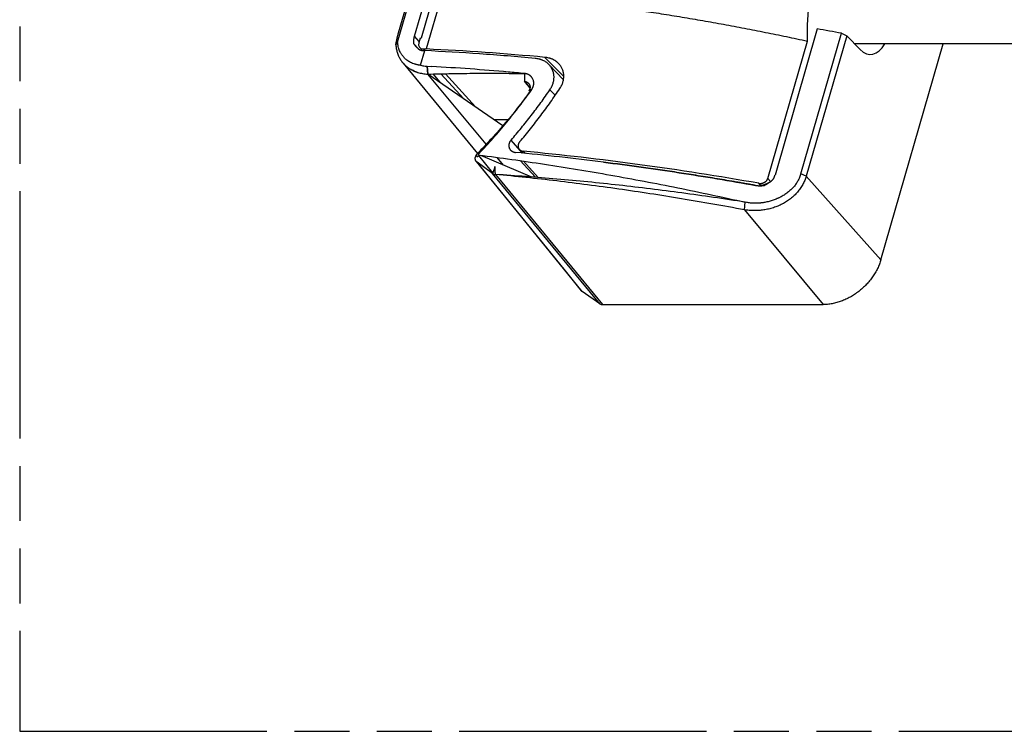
# Model space of a CAD drawing. Header units: millimetres. Extents: x 0 to 210, y 0 to 297.
# Tile 12 of 16: x 50 to 85, y 208 to 233. Entities that reach past the tile are written whole.
import ezdxf

# ---------------------------------------------------------------- set-up
doc = ezdxf.new("R2010")
doc.units = ezdxf.units.MM
doc.header["$LTSCALE"] = 19.36
doc.linetypes.add('PHANTOM', pattern=[0.8, 0.45, -0.05, 0.1, -0.05, 0.1, -0.05])
doc.layers.get('0').update_dxf_attribs({"linetype": 'CONTINUOUS'})
doc.layers.add('DEFAULT_3', color=7, linetype='PHANTOM')

msp = doc.modelspace()

# ---------------------------------------------------------------- linework, layer by layer
at = {"color": 6, "linetype": 'Continuous'}
for p, q in [((66.4991, 238.7929), (64.4558, 231.7147)), ((63.4433, 231.9571), (65.292, 238.361)), ((64.0396, 232.1615), (65.8917, 238.5776)), ((66.0908, 238.3987), (64.2706, 232.0931)), ((63.4761, 232.281), (64.1702, 234.6856)), ((64.0249, 232.0955), (64.0255, 232.0989)), ((64.0255, 232.0989), (64.0261, 232.1023)), ((64.0261, 232.1023), (64.0267, 232.1056)), ((64.0267, 232.1056), (64.0273, 232.1089)), ((64.0273, 232.1089), (64.0279, 232.1121)), ((64.0279, 232.1121), (64.0285, 232.1154)), ((64.0285, 232.1154), (64.0292, 232.1186)), ((64.0292, 232.1186), (64.0298, 232.1217)), ((64.0308, 232.1264), (64.0315, 232.1295)), ((64.0315, 232.1295), (64.0322, 232.1326)), ((64.0322, 232.1326), (64.0329, 232.1356)), ((64.0329, 232.1356), (64.0336, 232.1386)), ((64.0336, 232.1386), (64.0343, 232.1416)), ((64.0343, 232.1416), (64.035, 232.1445)), ((64.035, 232.1445), (64.0358, 232.1474)), ((64.0358, 232.1474), (64.0365, 232.1503)), ((64.0365, 232.1503), (64.0373, 232.1531)), ((64.0373, 232.1531), (64.038, 232.156)), ((64.038, 232.156), (64.0388, 232.1588)), ((64.0388, 232.1588), (64.0396, 232.1615)), ((78.231, 232.425), (76.7429, 227.2704)), ((77.6548, 227.3222), (79.0828, 232.2693)), ((79.2728, 232.1822), (77.8432, 227.23)), ((79.0828, 232.2693), (79.2728, 232.1822)), ((79.2728, 232.1822), (79.7394, 231.6987)), ((63.3824, 231.8646), (63.4433, 231.9571)), ((64.0149, 231.9722), (64.015, 231.976)), ((64.0149, 231.9684), (64.0149, 231.9722)), ((64.015, 231.9648), (64.0149, 231.9684)), ((64.015, 231.98), (64.0151, 231.9841)), ((64.015, 231.976), (64.015, 231.98)), ((64.015, 231.9614), (64.015, 231.9648)), ((64.0151, 231.9564), (64.015, 231.9614)), ((64.0151, 231.9883), (64.0152, 231.9925)), ((64.0151, 231.9841), (64.0151, 231.9883)), ((64.0152, 231.9516), (64.0151, 231.9564)), ((64.0152, 231.9925), (64.0154, 231.9966)), ((64.0153, 231.9471), (64.0152, 231.9516)), ((64.0154, 231.9429), (64.0153, 231.9471)), ((64.0154, 231.9966), (64.0155, 232.0007)), ((64.0156, 231.9389), (64.0154, 231.9429)), ((64.0155, 232.0007), (64.0157, 232.0049)), ((64.0158, 231.9351), (64.0156, 231.9389)), ((64.0157, 232.0049), (64.0158, 232.009)), ((64.0158, 232.009), (64.016, 232.013)), ((64.0159, 231.9315), (64.0158, 231.9351)), ((64.0161, 231.9281), (64.0159, 231.9315)), ((64.016, 232.013), (64.0163, 232.0171)), ((64.0163, 231.925), (64.0161, 231.9281)), ((64.0163, 232.0171), (64.0165, 232.0211)), ((64.0165, 231.922), (64.0163, 231.925)), ((64.0165, 232.0211), (64.0168, 232.0251)), ((64.0167, 231.9192), (64.0165, 231.922)), ((64.0169, 231.9158), (64.0167, 231.9192)), ((64.0168, 232.0251), (64.0171, 232.0291)), ((64.0172, 231.9128), (64.0169, 231.9158)), ((64.0171, 232.0291), (64.0174, 232.033)), ((64.0174, 231.91), (64.0172, 231.9128)), ((64.0174, 232.033), (64.0177, 232.037)), ((64.0176, 231.9077), (64.0174, 231.91)), ((64.0178, 231.9055), (64.0176, 231.9077)), ((64.0177, 232.037), (64.018, 232.0409)), ((64.018, 231.9036), (64.0178, 231.9055)), ((64.018, 232.0409), (64.0184, 232.0447)), ((64.0181, 231.9022), (64.018, 231.9036)), ((64.0183, 231.9008), (64.0181, 231.9022)), ((64.0184, 231.9), (64.0183, 231.9008)), ((64.0184, 232.0447), (64.0187, 232.0486)), ((64.0184, 231.8993), (64.0184, 231.9)), ((64.0185, 231.8989), (64.0184, 231.8993)), ((64.1961, 231.7041), (64.0185, 231.8989)), ((64.0187, 232.0486), (64.0191, 232.0524)), ((64.0203, 231.8964), (64.0187, 231.8985)), ((64.0191, 232.0524), (64.0195, 232.0561)), ((64.0195, 232.0561), (64.0199, 232.0599)), ((64.0199, 232.0599), (64.0204, 232.0636)), ((64.023, 231.8927), (64.0203, 231.8964)), ((64.0204, 232.0636), (64.0208, 232.0673)), ((64.0208, 232.0673), (64.0213, 232.0709)), ((64.0213, 232.0709), (64.0218, 232.0745)), ((64.0218, 232.0745), (64.0222, 232.0781)), ((64.0222, 232.0781), (64.0228, 232.0817)), ((64.0228, 232.0817), (64.0233, 232.0852)), ((64.0264, 231.888), (64.023, 231.8927)), ((64.0233, 232.0852), (64.0238, 232.0887)), ((64.0238, 232.0887), (64.0244, 232.0921)), ((64.0244, 232.0921), (64.0249, 232.0955)), ((64.0306, 231.8823), (64.0264, 231.888)), ((64.0352, 231.8762), (64.0306, 231.8823)), ((64.04, 231.8699), (64.0352, 231.8762)), ((64.0446, 231.8637), (64.04, 231.8699)), ((64.05, 231.8568), (64.0446, 231.8637)), ((64.0549, 231.8504), (64.05, 231.8568)), ((64.0605, 231.8434), (64.0549, 231.8504)), ((64.0654, 231.8372), (64.0605, 231.8434)), ((64.0708, 231.8304), (64.0654, 231.8372)), ((64.0753, 231.8249), (64.0708, 231.8304)), ((64.0803, 231.8188), (64.0753, 231.8249)), ((64.0858, 231.8121), (64.0803, 231.8188)), ((64.09, 231.8072), (64.0858, 231.8121)), ((64.0943, 231.8021), (64.09, 231.8072)), ((64.0985, 231.7972), (64.0943, 231.8021)), ((64.1026, 231.7924), (64.0985, 231.7972)), ((64.1066, 231.7879), (64.1026, 231.7924)), ((64.1104, 231.7836), (64.1066, 231.7879)), ((64.1183, 231.7749), (64.116, 231.7774)), ((64.2403, 232.0931), (64.1935, 231.9311)), ((64.3251, 231.6598), (64.2263, 231.7617)), ((64.2403, 232.0931), (64.2706, 232.0931)), ((76.4865, 227.1544), (77.883, 231.9922)), ((80.4762, 224.2923), (82.6712, 231.8959)), ((64.2534, 231.1406), (64.4021, 231.6558)), ((64.3475, 231.7147), (64.4558, 231.7147)), ((63.6447, 231.2105), (66.255, 228.0306)), ((69.2873, 230.6252), (68.7835, 231.1583)), ((64.9701, 230.8416), (65.774, 229.9609)), ((66.835, 229.2314), (67.3413, 229.2314)), ((67.7379, 228.1733), (67.8654, 228.0453)), ((67.7624, 227.7834), (68.2994, 227.1953)), ((76.0604, 226.9101), (76.0605, 226.9101)), ((76.2904, 226.9076), (76.2862, 226.9067)), ((76.2945, 226.9085), (76.2904, 226.9076)), ((76.2984, 226.9095), (76.2945, 226.9085)), ((76.3023, 226.9104), (76.2984, 226.9095)), ((76.3061, 226.9113), (76.3023, 226.9104)), ((76.3098, 226.9123), (76.3061, 226.9113)), ((76.3134, 226.9132), (76.3098, 226.9123)), ((76.3168, 226.9141), (76.3134, 226.9132)), ((76.3201, 226.9151), (76.3168, 226.9141)), ((76.3233, 226.9159), (76.3201, 226.9151)), ((76.3263, 226.9168), (76.3233, 226.9159)), ((76.3291, 226.9176), (76.3263, 226.9168)), ((76.3319, 226.9185), (76.3291, 226.9176)), ((76.3345, 226.9193), (76.3319, 226.9185)), ((76.3371, 226.9201), (76.3345, 226.9193)), ((76.3397, 226.9209), (76.3371, 226.9201)), ((76.3422, 226.9217), (76.3397, 226.9209)), ((76.3447, 226.9225), (76.3422, 226.9217)), ((76.3472, 226.9233), (76.3447, 226.9225)), ((76.3509, 226.9245), (76.3472, 226.9233)), ((76.3546, 226.9258), (76.3509, 226.9245)), ((76.3584, 226.9271), (76.3546, 226.9258)), ((76.3624, 226.9285), (76.3584, 226.9271)), ((76.3666, 226.9301), (76.3624, 226.9285)), ((76.3711, 226.9317), (76.3666, 226.9301)), ((76.3759, 226.9335), (76.3711, 226.9317)), ((76.381, 226.9355), (76.3759, 226.9335)), ((76.3882, 226.9382), (76.381, 226.9355)), ((76.3979, 226.9421), (76.3882, 226.9382)), ((76.4129, 226.948), (76.3979, 226.9421)), ((76.4252, 226.9529), (76.4129, 226.948)), ((76.433, 226.9562), (76.4252, 226.9529)), ((76.4407, 226.9594), (76.433, 226.9562)), ((76.4457, 226.9614), (76.4407, 226.9594)), ((76.4504, 226.9635), (76.4457, 226.9614)), ((76.4549, 226.9654), (76.4504, 226.9635)), ((76.4593, 226.9674), (76.4549, 226.9654)), ((76.4635, 226.9693), (76.4593, 226.9674)), ((76.4739, 226.9741), (76.4697, 226.9721)), ((76.4781, 226.9761), (76.4739, 226.9741)), ((76.4822, 226.9781), (76.4781, 226.9761)), ((76.4863, 226.9802), (76.4822, 226.9781)), ((75.6636, 226.0475), (75.6955, 226.317)), ((70.5685, 222.7406), (69.9459, 223.171)), ((70.6683, 222.7117), (78.4394, 222.7117))]:
    msp.add_line(p, q, dxfattribs=at)
at = {"color": 9, "linetype": 'Continuous'}
for p, q in [((64.2071, 231.9782), (64.0404, 232.1643)), ((64.3475, 231.7147), (64.4046, 231.6557)), ((68.6339, 231.42), (69.2997, 230.7443)), ((64.4938, 231.0633), (64.4939, 231.0633)), ((66.5674, 228.3573), (64.5096, 230.8302)), ((64.6848, 230.8349), (64.9306, 230.5408)), ((64.9716, 230.8417), (65.7779, 229.9582)), ((65.1334, 230.845), (66.1872, 229.6768)), ((67.9138, 230.85), (67.9181, 230.5765)), ((68.812, 230.2798), (68.9993, 230.0822)), ((68.812, 230.2798), (68.9993, 230.0823)), ((67.8432, 228.0474), (67.442, 228.5045)), ((66.2479, 228.0233), (66.3173, 228.0349)), ((66.7973, 227.3477), (66.3018, 227.957)), ((67.9477, 228.0373), (67.8715, 228.1138)), ((69.9459, 223.171), (66.2445, 227.7265)), ((67.1747, 227.6274), (66.9514, 227.8958)), ((67.8757, 227.7671), (68.3985, 227.1875)), ((70.5685, 222.7406), (66.7896, 227.3251)), ((66.891, 227.2941), (70.6683, 222.7117)), ((77.8432, 227.23), (77.6548, 227.3222)), ((76.2411, 226.8995), (76.1679, 226.9834)), ((76.4865, 227.1544), (76.5846, 227.042)), ((80.4762, 224.2923), (77.8432, 227.23)), ((75.6636, 226.0475), (78.4394, 222.7117))]:
    msp.add_line(p, q, dxfattribs=at)
at = {"color": 7, "linetype": 'Continuous'}
for p, q in [((103.0555, 231.8959), (79.5491, 231.8959)), ((64.2536, 231.1405), (64.2535, 231.1406)), ((64.4157, 231.1119), (64.4141, 231.1121)), ((64.5095, 230.8302), (64.4909, 231.1057)), ((64.491, 231.1057), (64.5096, 230.8302)), ((64.491, 231.1057), (64.6475, 231.0971)), ((63.9084, 230.9979), (63.9114, 230.9962)), ((64.1507, 230.8921), (64.1534, 230.8913)), ((64.1507, 230.8921), (64.1521, 230.8917)), ((64.5096, 230.8302), (64.5095, 230.8302)), ((67.1548, 229.0115), (64.5096, 230.8302)), ((67.9138, 230.85), (67.9178, 230.5766)), ((67.9176, 230.5761), (68.1087, 230.3344)), ((67.9176, 230.5761), (68.1087, 230.3344)), ((67.9178, 230.5766), (67.9181, 230.5765)), ((68.0696, 230.2482), (68.1657, 230.2881)), ((68.1503, 230.2817), (68.1559, 230.2746)), ((68.1503, 230.2817), (68.1559, 230.2746)), ((66.3676, 227.9722), (68.1618, 227.206)), ((66.7896, 227.3251), (66.2445, 227.7265)), ((76.0604, 226.9101), (76.0605, 226.9101))]:
    msp.add_line(p, q, dxfattribs=at)
at = {"color": 6, "linetype": 'Continuous'}
for points in [[(64.0298, 232.1217), (64.0305, 232.1249), (64.0308, 232.1264)], [(64.0185, 231.8989), (64.0185, 231.8989), (64.0185, 231.8989), (64.0185, 231.8989), (64.0185, 231.8989)], [(64.0185, 231.8989), (64.0185, 231.8989), (64.0185, 231.8989), (64.0185, 231.8989), (64.0185, 231.8989)], [(64.0188, 231.8985), (64.0185, 231.8988), (64.0185, 231.8988)], [(64.116, 231.7774), (64.1123, 231.7815), (64.1104, 231.7836)], [(66.2144, 227.7545), (66.8339, 226.9921), (67.4534, 226.2296), (68.0715, 225.4689), (68.6881, 224.71), (69.3032, 223.953), (69.9163, 223.1983)], [(76.2862, 226.9067), (76.2821, 226.9058), (76.28, 226.9054), (76.2779, 226.905), (76.2759, 226.9046), (76.2738, 226.9042), (76.2718, 226.9039), (76.2699, 226.9035), (76.2679, 226.9032), (76.266, 226.9028), (76.2641, 226.9025), (76.2623, 226.9022), (76.2604, 226.9019), (76.2587, 226.9017), (76.2569, 226.9014), (76.2552, 226.9012), (76.2534, 226.9009), (76.2518, 226.9007), (76.2501, 226.9005), (76.2484, 226.9003), (76.2467, 226.9001), (76.2451, 226.8999), (76.2434, 226.8997), (76.2418, 226.8996), (76.2402, 226.8994), (76.2386, 226.8993), (76.237, 226.8991), (76.2355, 226.899), (76.2339, 226.8989), (76.2323, 226.8988), (76.2308, 226.8987), (76.2292, 226.8986), (76.2276, 226.8985), (76.2261, 226.8984), (76.2245, 226.8984), (76.2229, 226.8983), (76.2213, 226.8983), (76.2197, 226.8982), (76.2181, 226.8982), (76.2163, 226.8982)], [(76.4697, 226.9721), (76.4656, 226.9702), (76.4635, 226.9693)], [(76.5224, 227.0005), (76.5199, 226.9989), (76.518, 226.9977), (76.516, 226.9966), (76.5141, 226.9954), (76.5122, 226.9943), (76.5103, 226.9932), (76.5083, 226.992), (76.5064, 226.9909), (76.5044, 226.9898), (76.5024, 226.9887), (76.5004, 226.9876), (76.4984, 226.9865), (76.4964, 226.9855), (76.4944, 226.9844), (76.4924, 226.9833), (76.4904, 226.9823), (76.4884, 226.9812), (76.4863, 226.9802)]]:
    msp.add_lwpolyline(points, dxfattribs=at)
at = {"color": 7, "linetype": 'Continuous'}
for centre, radius, start, end in [((64.5542, 232.3693), 1.265, 256.25305, 263.46485), ((64.5531, 232.3632), 1.2589, 256.23527, 263.48226), ((64.5618, 232.4253), 1.3215, 263.41395, 263.58423), ((64.5651, 232.4585), 1.3548, 263.66678, 266.8615), ((59.912, 146.8466), 84.3834, 84.948538, 86.782934), ((59.9149, 146.8794), 84.3505, 84.948525, 86.783629), ((59.6135, 143.3009), 87.9417, 84.584133, 84.958224), ((59.6344, 143.5306), 87.7111, 84.583548, 84.958624), ((-14.9249, 158.6615), 109.7023, 40.806531, 40.960867), ((66.2028, 228.0455), 0.1328, 324.44863, 329.7349), ((58.3461, 129.9952), 98.511, 82.798821, 84.608624), ((58.3471, 130.0039), 98.5023, 82.798741, 84.608704)]:
    msp.add_arc(centre, radius, start, end, dxfattribs=at)
at = {"color": 6, "linetype": 'Continuous'}
msp.add_arc((70.0266, 223.288), 0.1421, 219.13135, 235.41942, dxfattribs=at)
for centre, major_axis, ratio, start_param, end_param in [((82.7897, 210.8827), (47.3355, -12.6916), 0.4090614, 1.7579594, 1.7759166), ((64.4102, 231.9312), (0.1891, 0.1637), 0.7494915, 2.2850377, 3.8551488), ((80.0929, 233.0209), (-0.0154, 1.5), 0.5130515, 2.6444897, 3.8590631), ((82.1153, 208.4195), (47.2913, -12.8465), 0.4132878, 1.9698195, 2.062776), ((81.1659, 205.1308), (47.2913, -12.8465), 0.4132878, 1.7878165, 1.9657265), ((70.7308, 222.9283), (0.189, 0.1637), 0.7499243, -2.950832, -2.4281381)]:
    msp.add_ellipse(centre, major_axis=major_axis, ratio=ratio, start_param=start_param, end_param=end_param, dxfattribs=at)
for points, knots in [([(77.883, 231.9922), (77.8813, 232.1097), (77.8817, 232.3447), (77.8943, 232.6964), (77.9149, 232.9883), (77.9347, 233.1913), (77.9459, 233.2922), (77.9518, 233.3425), (77.9553, 233.3712), (77.9571, 233.3855), (77.958, 233.3926)], [0, 0, 0, 0, 0.2511651, 0.5022145, 0.7521587, 0.8764063, 0.9382928, 0.9691697, 0.9845906, 1, 1, 1, 1]), ([(72.0086, 233.0675), (72.2515, 233.0316), (72.738, 232.9575), (73.3459, 232.8596), (73.8332, 232.7778), (74.1996, 232.7148), (74.5663, 232.6501), (74.9335, 232.5837), (75.3011, 232.5156), (75.6691, 232.4458), (76.0374, 232.3744), (76.5293, 232.2769), (77.1449, 232.1509), (77.6369, 232.0458), (77.883, 231.9922)], [0, 0, 0, 0, 0.1233116, 0.2471501, 0.3092602, 0.3714938, 0.433848, 0.4963201, 0.5589075, 0.6216073, 0.6844165, 0.747332, 0.8734702, 1, 1, 1, 1]), ([(63.3824, 231.8646), (63.383, 231.8683), (63.384, 231.8756), (63.3857, 231.8866), (63.3874, 231.8978), (63.3899, 231.913), (63.3931, 231.9323), (63.3974, 231.956), (63.402, 231.9803), (63.4088, 232.0138), (63.4181, 232.057), (63.4305, 232.1104), (63.4444, 232.1657), (63.4596, 232.2228), (63.4705, 232.2614), (63.4761, 232.281)], [0, 0, 0, 0, 0.0257354, 0.0518275, 0.0782988, 0.1051486, 0.1599795, 0.2163099, 0.2741256, 0.3334081, 0.4562795, 0.5846976, 0.7183698, 0.856941, 1, 1, 1, 1]), ([(64.2534, 231.1406), (64.2517, 231.1408), (64.2482, 231.1411), (64.2429, 231.1417), (64.2376, 231.1423), (64.2306, 231.1431), (64.2219, 231.1442), (64.208, 231.1461), (64.1907, 231.1487), (64.1701, 231.1522), (64.1497, 231.1561), (64.1228, 231.1617), (64.0896, 231.1697), (64.0505, 231.1809), (63.9996, 231.1976), (63.9382, 231.222), (63.8681, 231.2572), (63.8022, 231.298), (63.751, 231.3365), (63.7127, 231.3699), (63.6853, 231.3962), (63.6592, 231.4238), (63.6345, 231.4526), (63.6112, 231.4825), (63.5893, 231.5136), (63.5689, 231.5458), (63.5436, 231.5902), (63.5156, 231.6482), (63.4881, 231.7212), (63.4666, 231.7973), (63.4513, 231.8762), (63.4453, 231.93), (63.4433, 231.9571)], [0, 0, 0, 0, 0.0042166, 0.0084303, 0.0126384, 0.0168412, 0.0252305, 0.0335984, 0.0502701, 0.0668578, 0.0833626, 0.0997858, 0.1323916, 0.1646893, 0.1966928, 0.2598662, 0.3220663, 0.3834582, 0.4442314, 0.47446, 0.5046154, 0.5347272, 0.5648262, 0.5949437, 0.6251098, 0.6553535, 0.6857027, 0.7468056, 0.8086282, 0.8713405, 0.9350895, 1, 1, 1, 1]), ([(64.1481, 231.7439), (64.143, 231.7489), (64.1329, 231.759), (64.1231, 231.7695), (64.1183, 231.7749)], [0, 0, 0, 0, 0.4930484, 1, 1, 1, 1]), ([(64.1481, 231.7439), (64.152, 231.7402), (64.1599, 231.7327), (64.1722, 231.722), (64.185, 231.7118), (64.1984, 231.7024), (64.2125, 231.6937), (64.2273, 231.6859), (64.2429, 231.6791), (64.259, 231.6733), (64.2757, 231.6685), (64.2929, 231.6646), (64.3105, 231.6616), (64.3284, 231.6593), (64.3466, 231.6576), (64.3649, 231.6565), (64.3835, 231.6559), (64.3959, 231.6558), (64.4021, 231.6558)], [0, 0, 0, 0, 0.0585939, 0.1173057, 0.1762136, 0.2354256, 0.2950769, 0.3553145, 0.4162746, 0.4780576, 0.5407127, 0.6042367, 0.6685849, 0.7336866, 0.7994596, 0.8658204, 0.9326907, 1, 1, 1, 1]), ([(68.2949, 231.383), (67.967, 231.4129), (67.3136, 231.4693), (66.0164, 231.5673), (65.0464, 231.6249), (64.4021, 231.6558)], [0, 0, 0, 0, 0.2530695, 0.5041532, 1, 1, 1, 1]), ([(69.1173, 231.2029), (69.1098, 231.2106), (69.0943, 231.2256), (69.0699, 231.247), (69.0444, 231.2672), (69.0088, 231.2929), (68.9618, 231.322), (68.912, 231.347), (68.8705, 231.3645), (68.8386, 231.3764), (68.8059, 231.387), (68.7613, 231.3995), (68.7041, 231.4117), (68.6575, 231.4179), (68.6339, 231.42)], [0, 0, 0, 0, 0.059666, 0.119603, 0.1798434, 0.2404171, 0.3626373, 0.486477, 0.549062, 0.6120971, 0.6755912, 0.7395502, 0.8688454, 1, 1, 1, 1]), ([(68.7835, 231.1583), (68.776, 231.1662), (68.7605, 231.1817), (68.7362, 231.2039), (68.7106, 231.225), (68.6749, 231.2515), (68.6276, 231.2818), (68.5772, 231.3077), (68.5353, 231.3258), (68.5029, 231.3381), (68.4698, 231.3491), (68.4245, 231.3619), (68.3662, 231.3745), (68.3188, 231.3808), (68.2949, 231.383)], [0, 0, 0, 0, 0.0596328, 0.1195258, 0.1797153, 0.2402349, 0.3623494, 0.4861119, 0.5486772, 0.611708, 0.6752152, 0.7392066, 0.8686283, 1, 1, 1, 1]), ([(68.812, 230.2798), (68.8241, 230.2976), (68.8414, 230.325), (68.8623, 230.3625), (68.8816, 230.4002), (68.9028, 230.4482), (68.9235, 230.5069), (68.9394, 230.5663), (68.9502, 230.6259), (68.9558, 230.6854), (68.9564, 230.7444), (68.9518, 230.8026), (68.9422, 230.8596), (68.9275, 230.9151), (68.908, 230.9688), (68.8837, 231.0203), (68.8548, 231.0693), (68.8215, 231.1156), (68.7965, 231.1444), (68.7835, 231.1583)], [0, 0, 0, 0, 0.0680391, 0.1017419, 0.1352218, 0.201484, 0.2668167, 0.3312217, 0.394724, 0.457372, 0.5192367, 0.5804102, 0.6410033, 0.7011422, 0.7609645, 0.8206152, 0.8802417, 0.93999, 1, 1, 1, 1]), ([(69.1645, 230.3285), (69.1763, 230.3465), (69.193, 230.3739), (69.2132, 230.4116), (69.2318, 230.4494), (69.2521, 230.4975), (69.2717, 230.5563), (69.2863, 230.6156), (69.2959, 230.6751), (69.3003, 230.7344), (69.2996, 230.7932), (69.2938, 230.8511), (69.2829, 230.9078), (69.267, 230.9629), (69.2462, 231.016), (69.2207, 231.0669), (69.1907, 231.1154), (69.1563, 231.161), (69.1307, 231.1893), (69.1173, 231.2029)], [0, 0, 0, 0, 0.0678595, 0.1014704, 0.134858, 0.2009377, 0.2660964, 0.3303429, 0.3937094, 0.4562514, 0.5180466, 0.5791931, 0.6398066, 0.7000169, 0.7599635, 0.8197916, 0.8796468, 0.9396713, 1, 1, 1, 1]), ([(68.1657, 230.2881), (68.1709, 230.2951), (68.1809, 230.3092), (68.1944, 230.3313), (68.2063, 230.3539), (68.2165, 230.377), (68.225, 230.4004), (68.2318, 230.424), (68.237, 230.4477), (68.2404, 230.4715), (68.2422, 230.4951), (68.2424, 230.5186), (68.2411, 230.5419), (68.2381, 230.5647), (68.2337, 230.5872), (68.2259, 230.6165), (68.2126, 230.6519), (68.1947, 230.6851), (68.1778, 230.7101), (68.1639, 230.7279), (68.1488, 230.7449), (68.1325, 230.7609), (68.115, 230.7758), (68.0963, 230.7895), (68.0766, 230.8021), (68.0558, 230.8134), (68.0341, 230.8233), (68.0115, 230.8318), (67.988, 230.8387), (67.9638, 230.8442), (67.939, 230.848), (67.9222, 230.8495), (67.9138, 230.85)], [0, 0, 0, 0, 0.0343076, 0.0682391, 0.1017694, 0.1348833, 0.1675759, 0.1998522, 0.2317261, 0.2632189, 0.2943581, 0.3251756, 0.3557063, 0.3859874, 0.4160574, 0.4459555, 0.5053619, 0.5645597, 0.5941983, 0.6239073, 0.6537282, 0.6837029, 0.7138734, 0.7442809, 0.7749652, 0.805964, 0.8373108, 0.8690343, 0.9011561, 0.9336898, 0.9666397, 1, 1, 1, 1]), ([(66.3173, 228.0349), (66.4865, 228.2126), (66.8176, 228.573), (67.2927, 229.1296), (67.7434, 229.7002), (68.0279, 230.0908), (68.1657, 230.2881)], [0, 0, 0, 0, 0.252343, 0.5032051, 0.752458, 1, 1, 1, 1]), ([(67.442, 228.5045), (67.5654, 228.6468), (67.8078, 228.9342), (68.1579, 229.3743), (68.4934, 229.8221), (68.7075, 230.1264), (68.812, 230.2798)], [0, 0, 0, 0, 0.2518887, 0.5025542, 0.7519406, 1, 1, 1, 1]), ([(67.745, 228.4432), (67.8737, 228.5942), (68.1259, 228.8991), (68.4894, 229.3665), (68.8364, 229.8422), (69.0571, 230.1656), (69.1645, 230.3285)], [0, 0, 0, 0, 0.2520113, 0.5027176, 0.7520627, 1, 1, 1, 1]), ([(67.442, 228.5045), (67.4363, 228.4979), (67.4253, 228.4842), (67.4106, 228.4627), (67.3978, 228.4404), (67.3869, 228.4175), (67.3781, 228.3942), (67.3713, 228.3706), (67.3667, 228.3468), (67.3642, 228.3232), (67.3639, 228.2997), (67.3658, 228.2766), (67.3699, 228.254), (67.3762, 228.2322), (67.3847, 228.2113), (67.3953, 228.1914), (67.4079, 228.1726), (67.4175, 228.161), (67.4226, 228.1554)], [0, 0, 0, 0, 0.0688487, 0.1368496, 0.2039195, 0.270001, 0.335062, 0.3990956, 0.4621195, 0.5241772, 0.5853387, 0.6457025, 0.7053962, 0.7645765, 0.823427, 0.8821499, 0.9409452, 1, 1, 1, 1]), ([(67.745, 228.4432), (67.7406, 228.438), (67.7322, 228.4273), (67.7209, 228.4105), (67.7111, 228.3931), (67.7029, 228.3753), (67.6963, 228.3571), (67.6914, 228.3387), (67.6883, 228.3202), (67.6869, 228.3018), (67.6873, 228.2836), (67.6895, 228.2657), (67.6935, 228.2484), (67.6991, 228.2316), (67.7064, 228.2156), (67.7154, 228.2004), (67.7258, 228.1862), (67.7337, 228.1775), (67.7379, 228.1733)], [0, 0, 0, 0, 0.0688089, 0.1367636, 0.2037721, 0.269767, 0.3347091, 0.3985907, 0.4614377, 0.5233112, 0.5843062, 0.6445499, 0.7041971, 0.7634242, 0.8224224, 0.8813891, 0.9405197, 1, 1, 1, 1]), ([(66.3176, 227.9786), (66.3165, 227.9793), (66.3145, 227.9809), (66.3118, 227.9836), (66.3096, 227.9866), (66.3077, 227.9898), (66.3063, 227.9933), (66.3049, 227.9982), (66.3041, 228.0047), (66.305, 228.0127), (66.3074, 228.0206), (66.3115, 228.0282), (66.3152, 228.0328), (66.3173, 228.0349)], [0, 0, 0, 0, 0.0597406, 0.1187351, 0.1772991, 0.2357519, 0.2943915, 0.3534806, 0.4736871, 0.5979225, 0.7270163, 0.8612258, 1, 1, 1, 1]), ([(67.4226, 228.1554), (67.4281, 228.1495), (67.4396, 228.1381), (67.4587, 228.1227), (67.4794, 228.109), (67.5016, 228.0972), (67.5251, 228.0874), (67.5499, 228.0795), (67.5756, 228.0737), (67.5932, 228.0713), (67.6021, 228.0705)], [0, 0, 0, 0, 0.1191049, 0.2394551, 0.3613349, 0.4849775, 0.610565, 0.7382263, 0.8680341, 1, 1, 1, 1]), ([(67.7379, 228.1733), (67.7421, 228.1691), (67.7509, 228.1611), (67.7653, 228.1503), (67.7809, 228.1407), (67.7974, 228.1325), (67.8149, 228.1256), (67.8332, 228.1202), (67.8521, 228.1161), (67.865, 228.1144), (67.8715, 228.1138)], [0, 0, 0, 0, 0.1191968, 0.2397097, 0.3617784, 0.4855881, 0.6112678, 0.7388911, 0.8684784, 1, 1, 1, 1]), ([(66.7896, 227.3251), (66.7931, 227.3227), (66.8003, 227.318), (66.8117, 227.312), (66.8237, 227.3068), (66.8407, 227.3009), (66.8631, 227.2959), (66.8816, 227.2943), (66.891, 227.2941)], [0, 0, 0, 0, 0.1184516, 0.2383797, 0.3600432, 0.4836538, 0.7371899, 1, 1, 1, 1]), ([(75.6636, 226.0475), (75.2932, 226.1173), (74.5534, 226.2526), (73.4444, 226.4425), (72.3393, 226.619), (71.2388, 226.7819), (70.1434, 226.9311), (69.0537, 227.0666), (67.9705, 227.1883), (67.2501, 227.2604), (66.891, 227.2941)], [0, 0, 0, 0, 0.1275802, 0.2545314, 0.3807992, 0.5063295, 0.6310681, 0.7549615, 0.8779564, 1, 1, 1, 1]), ([(77.6548, 227.3222), (77.6486, 227.2997), (77.6349, 227.2551), (77.61, 227.1893), (77.5808, 227.1248), (77.5475, 227.0619), (77.5103, 227.0005), (77.4693, 226.9411), (77.4321, 226.8933), (77.4007, 226.8562), (77.3762, 226.8289), (77.3509, 226.8022), (77.3161, 226.7673), (77.2707, 226.7251), (77.2136, 226.6771), (77.1539, 226.6316), (77.0919, 226.5887), (77.0277, 226.5483), (76.9727, 226.517), (76.9278, 226.4932), (76.8936, 226.4761), (76.859, 226.4597), (76.8124, 226.4386), (76.7532, 226.4141), (76.6809, 226.3874), (76.6075, 226.3636), (76.5331, 226.3427), (76.4579, 226.3246), (76.3947, 226.312), (76.3438, 226.3035), (76.3055, 226.2979), (76.2672, 226.293), (76.216, 226.2875), (76.1518, 226.2826), (76.0876, 226.2804), (76.0362, 226.2802), (75.9978, 226.2809), (75.9595, 226.2824), (75.9085, 226.2856), (75.8452, 226.2916), (75.7699, 226.3023), (75.7202, 226.3117), (75.6955, 226.317)], [0, 0, 0, 0, 0.0290602, 0.0582941, 0.0877155, 0.1173352, 0.1471609, 0.1771973, 0.2074461, 0.2226515, 0.2379096, 0.2532193, 0.2685795, 0.2994431, 0.3304914, 0.3617119, 0.3930918, 0.424618, 0.4562771, 0.4721531, 0.4880572, 0.5039875, 0.519942, 0.5519145, 0.5839617, 0.6160685, 0.6482198, 0.6803999, 0.7125929, 0.7286899, 0.744784, 0.7608728, 0.7769543, 0.8090846, 0.8411584, 0.8571691, 0.8731584, 0.889124, 0.9050633, 0.936851, 0.9685031, 1, 1, 1, 1]), ([(76.5224, 227.0005), (76.529, 227.0046), (76.542, 227.013), (76.5615, 227.0258), (76.5806, 227.039), (76.5993, 227.0527), (76.6174, 227.0669), (76.6347, 227.0819), (76.6511, 227.0978), (76.6662, 227.1146), (76.6801, 227.1322), (76.6925, 227.1507), (76.7036, 227.1697), (76.7134, 227.1893), (76.7207, 227.2059), (76.726, 227.2193), (76.7297, 227.2294), (76.7327, 227.2379), (76.735, 227.2447), (76.7367, 227.2498), (76.7383, 227.2549), (76.7397, 227.2592), (76.7407, 227.2626), (76.7417, 227.2661), (76.7425, 227.2686), (76.743, 227.2704)], [0, 0, 0, 0, 0.0649087, 0.1297149, 0.1943833, 0.258861, 0.3230754, 0.3869403, 0.4503659, 0.5132799, 0.575643, 0.6374558, 0.6987575, 0.7596112, 0.8200936, 0.8502206, 0.8802816, 0.9102845, 0.9252665, 0.940236, 0.9551945, 0.9701429, 0.9776117, 0.9850766, 1, 1, 1, 1]), ([(77.8432, 227.23), (77.8358, 227.2051), (77.8194, 227.1554), (77.7906, 227.0821), (77.7575, 227.0099), (77.7078, 226.9149), (77.6356, 226.7999), (77.5343, 226.6701), (77.4191, 226.5493), (77.2914, 226.4389), (77.1524, 226.3401), (77.0039, 226.2539), (76.8474, 226.1808), (76.6845, 226.1213), (76.517, 226.0755), (76.3464, 226.0433), (76.1743, 226.0244), (76.0306, 226.0197), (75.9163, 226.0223), (75.8033, 226.0291), (75.7191, 226.0389), (75.6636, 226.0475)], [0, 0, 0, 0, 0.0289512, 0.058133, 0.0875553, 0.1172222, 0.1772635, 0.2382287, 0.3000288, 0.3625541, 0.4256857, 0.4893028, 0.5532842, 0.6175088, 0.6818517, 0.7461796, 0.8103441, 0.8741736, 0.9059065, 0.9374775, 1, 1, 1, 1]), ([(76.0605, 226.9101), (76.0621, 226.9098), (76.0652, 226.9093), (76.07, 226.9085), (76.0748, 226.9077), (76.0797, 226.907), (76.0845, 226.9063), (76.0909, 226.9055), (76.1022, 226.904), (76.1184, 226.9022), (76.1378, 226.9005), (76.1574, 226.8993), (76.1835, 226.8982), (76.2032, 226.898), (76.2163, 226.8982)], [0, 0, 0, 0, 0.0310149, 0.0620446, 0.0930968, 0.1241664, 0.1552507, 0.1863517, 0.2486029, 0.3732956, 0.4982339, 0.6233987, 0.748767, 1, 1, 1, 1]), ([(76.1679, 226.9834), (76.1761, 226.9819), (76.1926, 226.9797), (76.2177, 226.9784), (76.243, 226.9791), (76.2682, 226.9818), (76.2931, 226.9866), (76.3175, 226.9933), (76.3412, 227.002), (76.3641, 227.0126), (76.3857, 227.0251), (76.406, 227.0393), (76.4247, 227.0552), (76.4415, 227.0727), (76.4564, 227.0915), (76.469, 227.1115), (76.4792, 227.1324), (76.4843, 227.147), (76.4865, 227.1544)], [0, 0, 0, 0, 0.0633528, 0.127121, 0.1911998, 0.2554756, 0.3198281, 0.3841323, 0.4482602, 0.5120841, 0.5754802, 0.6383323, 0.7005378, 0.7620136, 0.8227029, 0.8825811, 0.941662, 1, 1, 1, 1]), ([(76.2163, 226.8982), (76.2232, 226.8982), (76.2371, 226.8985), (76.2544, 226.8991), (76.2683, 226.8997), (76.2787, 226.9002), (76.2891, 226.9008), (76.2995, 226.9015), (76.3099, 226.9022), (76.3186, 226.9028), (76.3255, 226.9033), (76.3307, 226.9038), (76.3359, 226.9042), (76.3428, 226.905), (76.3497, 226.906), (76.3565, 226.9075), (76.3615, 226.9089), (76.3665, 226.9106), (76.3713, 226.9126), (76.3759, 226.9148), (76.3821, 226.918), (76.3895, 226.9222), (76.3969, 226.9266), (76.4028, 226.9301), (76.4087, 226.9335), (76.4191, 226.9395), (76.4341, 226.948), (76.452, 226.9581), (76.4698, 226.9685), (76.4874, 226.979), (76.505, 226.9896), (76.5166, 226.9969), (76.5224, 227.0005)], [0, 0, 0, 0, 0.0628091, 0.1256715, 0.157119, 0.1885755, 0.22004, 0.2515115, 0.2829893, 0.3144731, 0.3302174, 0.3459643, 0.3617162, 0.3774754, 0.4090114, 0.4247838, 0.4405421, 0.4562701, 0.4719549, 0.4875929, 0.5031894, 0.5342949, 0.5653503, 0.5808763, 0.5964062, 0.6274802, 0.6896635, 0.7518427, 0.8139732, 0.8760429, 0.9380525, 1, 1, 1, 1]), ([(80.4762, 224.2923), (80.4611, 224.2399), (80.4347, 224.1618), (80.3926, 224.0598), (80.3452, 223.9574), (80.2772, 223.8314), (80.1827, 223.6855), (80.0759, 223.5453), (79.9578, 223.4124), (79.8294, 223.2879), (79.6922, 223.173), (79.5473, 223.0689), (79.3961, 222.9765), (79.2401, 222.8967), (79.0808, 222.8302), (78.9197, 222.7778), (78.7844, 222.7461), (78.6767, 222.7283), (78.5711, 222.7157), (78.4919, 222.7117), (78.4394, 222.7117)], [0, 0, 0, 0, 0.0595567, 0.0898858, 0.1205542, 0.1828111, 0.2461483, 0.3103424, 0.3751463, 0.4402966, 0.5055211, 0.5705455, 0.6351007, 0.6989299, 0.7617961, 0.8234891, 0.8838329, 0.9134625, 0.9427084, 1, 1, 1, 1])]:
    msp.add_open_spline(points, degree=3, knots=knots, dxfattribs=at)
at = {"color": 7, "linetype": 'Continuous'}
for points, knots in [([(63.3824, 231.8646), (63.3838, 231.8417), (63.3878, 231.7963), (63.3976, 231.7289), (63.4111, 231.6629), (63.4284, 231.5984), (63.4459, 231.5459), (63.4618, 231.5049), (63.4746, 231.4747), (63.4883, 231.445), (63.5077, 231.4061), (63.5289, 231.3682), (63.552, 231.3315), (63.5701, 231.3045), (63.5891, 231.2782), (63.609, 231.2525), (63.6297, 231.2274), (63.6512, 231.203), (63.6736, 231.1793), (63.6967, 231.1562), (63.7207, 231.1338), (63.7453, 231.1122), (63.7708, 231.0912), (63.8057, 231.0642), (63.8511, 231.0324), (63.889, 231.009), (63.9084, 230.9979)], [0, 0, 0, 0, 0.0650135, 0.129301, 0.1929241, 0.2559508, 0.3184557, 0.3495413, 0.3805275, 0.4114298, 0.4422644, 0.5037688, 0.5344714, 0.5651557, 0.5958347, 0.6265223, 0.657235, 0.6879866, 0.7187901, 0.7496582, 0.7805996, 0.811621, 0.842733, 0.8739464, 0.9367112, 1, 1, 1, 1]), ([(63.9114, 230.9962), (63.93, 230.9855), (63.9681, 230.9651), (64.027, 230.9376), (64.088, 230.9131), (64.1296, 230.8988), (64.1507, 230.8921)], [0, 0, 0, 0, 0.2461979, 0.4948047, 0.7460151, 1, 1, 1, 1]), ([(64.1507, 230.8921), (64.1296, 230.8987), (64.0879, 230.913), (64.0269, 230.9375), (63.968, 230.9651), (63.93, 230.9855), (63.9114, 230.9961)], [0, 0, 0, 0, 0.2540307, 0.5052564, 0.7538463, 1, 1, 1, 1]), ([(64.1534, 230.8913), (64.1815, 230.8825), (64.2389, 230.8667), (64.3269, 230.8486), (64.4174, 230.8361), (64.4786, 230.8315), (64.5095, 230.8302)], [0, 0, 0, 0, 0.2441167, 0.4920722, 0.744006, 1, 1, 1, 1]), ([(64.5096, 230.8302), (64.79, 230.838), (65.353, 230.8506), (66.201, 230.8601), (67.0553, 230.8604), (67.627, 230.8545), (67.9138, 230.85)], [0, 0, 0, 0, 0.2471672, 0.4962643, 0.7472296, 1, 1, 1, 1]), ([(67.9181, 230.5765), (67.923, 230.5757), (67.9326, 230.5739), (67.9467, 230.5705), (67.9606, 230.5664), (67.974, 230.5616), (67.9871, 230.556), (67.9996, 230.5498), (68.0097, 230.544), (68.0175, 230.5391), (68.0218, 230.5362), (68.0246, 230.5343), (68.026, 230.5333), (68.0274, 230.5323), (68.0292, 230.5309), (68.0314, 230.5292), (68.035, 230.5264), (68.0394, 230.5228), (68.0461, 230.5169), (68.0542, 230.5091), (68.0662, 230.496), (68.0769, 230.4818), (68.085, 230.4685), (68.0892, 230.4608), (68.0917, 230.4559), (68.0935, 230.4519), (68.0953, 230.4479), (68.0975, 230.4428), (68.0998, 230.4366), (68.102, 230.4302), (68.1039, 230.4239), (68.1053, 230.4185), (68.1062, 230.4147), (68.1067, 230.4125), (68.107, 230.4108), (68.1073, 230.4092), (68.1076, 230.4078), (68.1078, 230.4067), (68.108, 230.4056), (68.1083, 230.4042), (68.1086, 230.4026), (68.1089, 230.4004), (68.1094, 230.3976), (68.1098, 230.3943), (68.1104, 230.3899), (68.1109, 230.3844), (68.1114, 230.3777), (68.1116, 230.3709), (68.1116, 230.362), (68.1111, 230.353), (68.1101, 230.344), (68.1089, 230.335), (68.1066, 230.3238), (68.1035, 230.3127), (68.1005, 230.3039), (68.0972, 230.2951), (68.0935, 230.2866), (68.0892, 230.2782), (68.0858, 230.272), (68.0822, 230.2659), (68.0789, 230.2609), (68.0762, 230.2569), (68.0741, 230.254), (68.0723, 230.2516), (68.0708, 230.2496), (68.07, 230.2487), (68.0696, 230.2482)], [0, 0, 0, 0, 0.0333822, 0.0664822, 0.0992824, 0.1317739, 0.1639557, 0.1958198, 0.2273758, 0.2430462, 0.2586481, 0.2625386, 0.2664236, 0.2703044, 0.2741831, 0.2819317, 0.2896623, 0.3050774, 0.3204365, 0.3510046, 0.3814043, 0.4417912, 0.4718739, 0.4869015, 0.5019259, 0.5094402, 0.5169633, 0.5320168, 0.5471077, 0.5622364, 0.577407, 0.5926218, 0.6002413, 0.6040553, 0.6078731, 0.6116955, 0.6155223, 0.6174338, 0.6193332, 0.623125, 0.6269193, 0.6307147, 0.6383087, 0.6459071, 0.6535104, 0.6687325, 0.6839776, 0.6992483, 0.7145467, 0.7452284, 0.76062, 0.7760731, 0.8072156, 0.8386871, 0.8545339, 0.8704431, 0.9023477, 0.9183846, 0.9344859, 0.950654, 0.9669279, 0.9751056, 0.9833192, 0.991589, 0.9957663, 1, 1, 1, 1]), ([(68.1657, 230.2881), (68.021, 230.089), (67.7235, 229.6955), (67.2545, 229.1213), (66.763, 228.5625), (66.4218, 228.2012), (66.2479, 228.0233)], [0, 0, 0, 0, 0.2485654, 0.4981784, 0.7487073, 1, 1, 1, 1]), ([(66.2144, 227.7545), (66.211, 227.7587), (66.2046, 227.7675), (66.1965, 227.7817), (66.19, 227.7968), (66.185, 227.8127), (66.1816, 227.8293), (66.1798, 227.8466), (66.1797, 227.8643), (66.1812, 227.8823), (66.1843, 227.9005), (66.1906, 227.9252), (66.2, 227.9495), (66.2121, 227.9731), (66.2263, 227.9964), (66.2388, 228.0129), (66.2478, 228.0233)], [0, 0, 0, 0, 0.0550919, 0.1104511, 0.1663457, 0.2230208, 0.2806893, 0.3395257, 0.3996613, 0.4611829, 0.5241329, 0.588511, 0.7212588, 0.7895363, 0.8588769, 1, 1, 1, 1]), ([(66.2478, 228.0233), (66.2448, 228.0191), (66.2393, 228.0106), (66.2326, 227.9977), (66.2286, 227.9872), (66.2265, 227.9791), (66.2254, 227.9734), (66.2248, 227.968), (66.2246, 227.9628), (66.2249, 227.9579), (66.2257, 227.9533), (66.2269, 227.949), (66.2286, 227.9451), (66.2307, 227.9416), (66.2332, 227.9385), (66.2361, 227.9358), (66.2394, 227.9337), (66.2431, 227.932), (66.2472, 227.9309), (66.2516, 227.9304), (66.2563, 227.9305), (66.2612, 227.9311), (66.2664, 227.9325), (66.2718, 227.9345), (66.2774, 227.9372), (66.283, 227.9406), (66.2887, 227.9447), (66.2945, 227.9495), (66.3022, 227.9571), (66.3076, 227.9636), (66.3109, 227.9683)], [0, 0, 0, 0, 0.0848676, 0.1627608, 0.2336322, 0.2664834, 0.2976395, 0.3271477, 0.3550722, 0.3814989, 0.4065398, 0.4303392, 0.4530792, 0.4749847, 0.4963259, 0.5174146, 0.5385955, 0.5602305, 0.5826799, 0.6062851, 0.6313547, 0.6581567, 0.6869145, 0.7178064, 0.7509669, 0.7864882, 0.8244222, 0.8647831, 0.9075496, 1, 1, 1, 1]), ([(66.3176, 227.9786), (66.7003, 227.9299), (67.4687, 227.8274), (68.6245, 227.6585), (69.7882, 227.4738), (70.959, 227.2736), (72.1362, 227.0579), (73.3189, 226.8268), (74.5065, 226.5804), (75.2987, 226.4065), (75.6955, 226.317)], [0, 0, 0, 0, 0.1214828, 0.2440973, 0.3677814, 0.4924718, 0.6181044, 0.744614, 0.8719348, 1, 1, 1, 1]), ([(66.2445, 227.7265), (66.2389, 227.7305), (66.2281, 227.7391), (66.2187, 227.7492), (66.2144, 227.7545)], [0, 0, 0, 0, 0.5021015, 1, 1, 1, 1]), ([(70.6949, 227.7292), (71.1391, 227.6732), (72.03, 227.5548), (73.3685, 227.3591), (74.7133, 227.145), (75.6108, 226.9904), (76.0604, 226.9101)], [0, 0, 0, 0, 0.2474398, 0.4966952, 0.7476035, 1, 1, 1, 1]), ([(76.0604, 226.9101), (76.0041, 226.9201), (75.8914, 226.9402), (75.7225, 226.97), (75.5536, 226.9995), (75.3286, 227.0384), (75.0475, 227.0863), (74.5984, 227.1615), (74.0378, 227.2526), (73.366, 227.3573), (72.6958, 227.4575), (71.8061, 227.5845), (71.1391, 227.6732), (70.6949, 227.7292)], [0, 0, 0, 0, 0.031625, 0.0632294, 0.0948124, 0.1263738, 0.1894305, 0.2523967, 0.3780473, 0.5033052, 0.6281499, 0.752561, 1, 1, 1, 1]), ([(66.8755, 227.572), (66.8751, 227.5706), (66.8742, 227.568), (66.8724, 227.5627), (66.8701, 227.5563), (66.8677, 227.5498), (66.8658, 227.5447), (66.8643, 227.5409), (66.8629, 227.5371), (66.8614, 227.5333), (66.86, 227.5294), (66.8582, 227.5243), (66.8564, 227.5191), (66.8546, 227.5139), (66.8533, 227.5101), (66.852, 227.5062), (66.8506, 227.5023), (66.8492, 227.4985), (66.8479, 227.4947), (66.8465, 227.4908), (66.8447, 227.4857), (66.8425, 227.4792), (66.8399, 227.4715), (66.8372, 227.4638), (66.8345, 227.4561), (66.8319, 227.4484), (66.8292, 227.4407), (66.8266, 227.433), (66.8239, 227.4253), (66.8213, 227.4176), (66.8186, 227.4099), (66.816, 227.4021), (66.8133, 227.3944), (66.8098, 227.3842), (66.8063, 227.3739), (66.8028, 227.3636), (66.7993, 227.3533), (66.7949, 227.3405), (66.7914, 227.3302), (66.7896, 227.3251)], [0, 0, 0, 0, 0.016038, 0.031996, 0.0636979, 0.0951625, 0.1108253, 0.126453, 0.1420543, 0.1576513, 0.1732724, 0.188917, 0.2202633, 0.2359503, 0.2516319, 0.267294, 0.2829184, 0.2985077, 0.3141036, 0.3297136, 0.3453312, 0.3765797, 0.4078162, 0.4389978, 0.4701771, 0.5013737, 0.5325753, 0.5637554, 0.5949165, 0.6260871, 0.6572657, 0.6884376, 0.7195955, 0.7507533, 0.8130786, 0.8442371, 0.8753873, 0.9376814, 1, 1, 1, 1]), ([(66.891, 227.2941), (66.8907, 227.2999), (66.8901, 227.3115), (66.8891, 227.3289), (66.8883, 227.3433), (66.8877, 227.3549), (66.8872, 227.3636), (66.8867, 227.3723), (66.8862, 227.381), (66.8858, 227.3896), (66.8853, 227.3983), (66.8848, 227.407), (66.8843, 227.4157), (66.8838, 227.4244), (66.8834, 227.4331), (66.8829, 227.4417), (66.8824, 227.4504), (66.882, 227.4577), (66.8816, 227.4635), (66.8814, 227.4678), (66.8812, 227.4721), (66.881, 227.4765), (66.8807, 227.4808), (66.8805, 227.4852), (66.8802, 227.4895), (66.88, 227.4931), (66.8798, 227.496), (66.8796, 227.4989), (66.8795, 227.5025), (66.8793, 227.5069), (66.879, 227.5126), (66.8787, 227.5184), (66.8783, 227.5242), (66.878, 227.5286), (66.8777, 227.5329), (66.8774, 227.5373), (66.877, 227.5416), (66.8766, 227.5474), (66.8762, 227.5546), (66.8758, 227.5619), (66.8756, 227.5677), (66.8755, 227.5705), (66.8755, 227.572)], [0, 0, 0, 0, 0.062491, 0.1249932, 0.1874929, 0.2187409, 0.2499896, 0.2812412, 0.3124937, 0.3437418, 0.3749887, 0.4062399, 0.4374963, 0.4687465, 0.4999909, 0.531239, 0.5624963, 0.5937545, 0.609377, 0.6249957, 0.6406143, 0.656235, 0.6718589, 0.6874872, 0.7031222, 0.7187619, 0.726578, 0.7343893, 0.7500018, 0.7656079, 0.7812137, 0.8124451, 0.8280789, 0.8437283, 0.859395, 0.8750676, 0.8907365, 0.9063984, 0.9376862, 0.9688989, 0.984466, 1, 1, 1, 1]), ([(75.6955, 226.317), (75.323, 226.3758), (74.5793, 226.4889), (73.4649, 226.6455), (72.3549, 226.7885), (71.2501, 226.9178), (70.151, 227.0333), (69.0582, 227.1349), (67.9724, 227.2226), (67.2506, 227.2719), (66.891, 227.2941)], [0, 0, 0, 0, 0.1276589, 0.2546657, 0.380966, 0.5065062, 0.6312327, 0.7550924, 0.8780324, 1, 1, 1, 1])]:
    msp.add_open_spline(points, degree=3, knots=knots, dxfattribs=at)
at = {"layer": 'DEFAULT_3', "color": 91, "linetype": 'PHANTOM', "true_color": 0x80ff80}
for p, q in [((50.1286, 257.68), (50.1286, 207.68)), ((50.1286, 207.68), (150.1286, 207.68))]:
    msp.add_line(p, q, dxfattribs=at)

doc.saveas('drawing.dxf')
